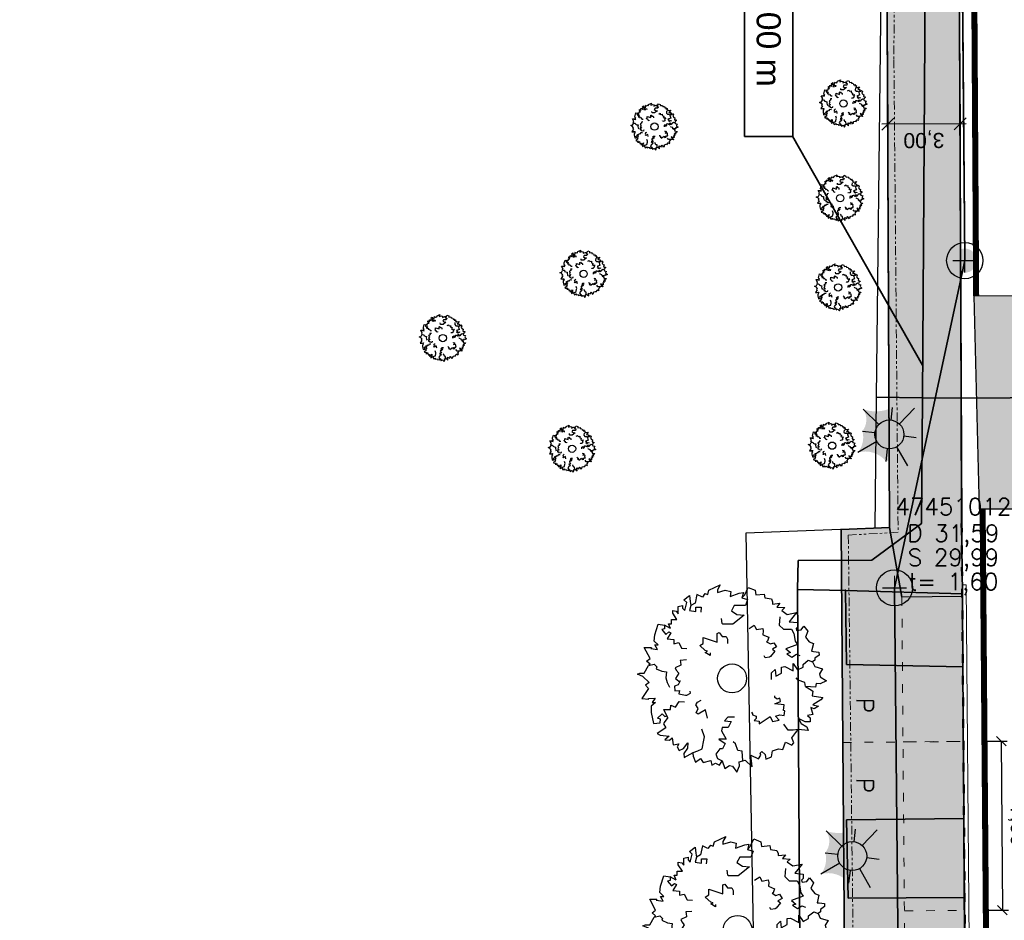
# Model space of a CAD drawing. Header units: metres. Extents: x 339653 to 341672, y 5744753 to 5747397.
# Tile 75 of 256: x 340454 to 340495, y 5745653 to 5745690. Entities that reach past the tile are written whole.
import ezdxf
from ezdxf.enums import TextEntityAlignment as Align

# ---------------------------------------------------------------- set-up
doc = ezdxf.new("R2010")
doc.units = ezdxf.units.M
doc.header["$LTSCALE"] = 0.03
doc.header["$PDMODE"] = 3
doc.header["$PDSIZE"] = 0.5
for name, pattern in [('ACAD_ISO03W100', [30, 12, -18]), ('ACAD_ISO12W100', [21, 12, -3, 0, -3, 0, -3]), ('STRICHLINIEX2', [38.1, 25.4, -12.7])]:
    doc.linetypes.add(name, pattern=pattern)
for name, color, linetype, lineweight in [('B-Baum', 83, 'Continuous', 25), ('B-Topografische_Linien', 83, 'ACAD_ISO03W100', 18), ('B-V-Kanal_RW', 131, 'STRICHLINIEX2', 18), ('B-V-Strom', 80, 'ACAD_ISO12W100', 18), ('Flurstücke_Grenzpunkte', 7, 'Continuous', 25), ('P-Bemaßung', 4, 'Continuous', 25), ('P-Beschriftung', 3, 'Continuous', 35), ('P-Bord_rund', 1, 'ACAD_ISO03W100', 50), ('P-Bord_tief', 3, 'Continuous', 35), ('P-Laterne', 2, 'Continuous', 25), ('P-Rinne', 6, 'Continuous', 18), ('P-TR_Material', 6, 'Continuous', 18), ('P-TR_Parkstand', 6, 'ACAD_ISO03W100', 18), ('Siedlung', 7, 'Continuous', 25), ('Verkehr', 7, 'Continuous', 25)]:
    doc.layers.add(name, color=color, linetype=linetype, lineweight=lineweight)
for name, color, linetype in [('BAEUME__AKTUELLER_DATENSTAND_', 7, 'Continuous'), ('HAUSNUMMER', 7, 'Continuous'), ('P-Markierung', 2, 'Continuous'), ('PF-Furteinfärbung', 10, 'Continuous'), ('PF-Gehweg', 41, 'Continuous'), ('PF-Parkstände-Ladezone-Busbucht-Inselkopf', 253, 'Continuous'), ('PUNKTORT___GRENZPUNKT_3020', 7, 'Continuous'), ('UMRINGE_FAHRBAHN', 7, 'Continuous'), ('UMRINGE_FLURSTUECKSABGRENZUNGEN', 7, 'Continuous'), ('UMRINGE_GEHWEG', 7, 'Continuous'), ('UMRINGE_GRUENSTREIFEN', 7, 'Continuous'), ('UMRINGE_PARKSTREIFEN', 7, 'Continuous'), ('UMRINGE_STRASSENTEILFLAECHEN__G', 7, 'Continuous')]:
    doc.layers.add(name, color=color, linetype=linetype)
doc.styles.add('DYN_DIM', font='arial.ttf')
doc.styles.add('HAUSNUMMER', font='simplex.shx')
doc.styles.add('SCHACHTINFO_TXT_BESCHRIFTUNG', font='simplex.shx')
doc.styles.add('SCHACHTINFO_TXT_KR_BESCHRIFTUNG', font='simplex.shx')
doc.styles.get("Standard").update_dxf_attribs({"font": 'arial.ttf'})
doc.styles.add('Text-Standard 66', font='arial.ttf')
doc.dimstyles.new('M250', dxfattribs={"dimtxt": 0.625, "dimasz": 0.4, "dimexe": 0.25, "dimexo": 0.1, "dimgap": 0.25, "dimtad": 1, "dimzin": 0, "dimtxsty": 'Standard', "dimblk": 'OBLIQUE', "dimcen": 0.05, "dimadec": 0, "dimazin": 0, "dimtfac": 1, "dimtofl": 0, "dimtmove": 1, "dimatfit": 2, "dimldrblk": 'OBLIQUE', "dimfxl": 0.625, "dimfxlon": 1, "dimtolj": 1, "dimtzin": 0, "dimarcsym": 0})
doc.dimstyles.new('M50_Bemaßung 66', dxfattribs={"dimscale": 0.2, "dimtxt": 0.625, "dimasz": 0.5, "dimexe": 0.25, "dimexo": 0.25, "dimgap": 0.25, "dimtad": 1, "dimzin": 0, "dimtxsty": 'DYN_DIM', "dimblk": 'OBLIQUE', "dimcen": -1, "dimdle": 0.25, "dimclrt": 256, "dimaunit": 2, "dimazin": 0, "dimtfac": 0.75, "dimtmove": 1, "dimatfit": 2, "dimfxl": 1, "dimtvp": 1.5, "dimtolj": 1, "dimtzin": 0, "dimarcsym": 0})

# ---------------------------------------------------------------- blocks, each defined once
blk = doc.blocks.new('2C00108')
at = {"layer": 'B-Baum'}
for p, q in [((1.194, 3.495), (1.109, 3.447)), ((2.223, 3.668), (2.162, 3.605)), ((0.685, 2.973), (0.565, 3.039)), ((3.675, 2.318), (3.626, 2.281)), ((0.263, 2.233), (0.229, 2.208)), ((0.63, 1.133), (0.611, 1.164)), ((3.282, 0.821), (3.327, 0.882)), ((1.153, 0.361), (1.153, 0.408)), ((1.735, 0.202), (1.756, 0.237)), ((2.181, 0.231), (2.233, 0.246))]:
    blk.add_line(p, q, dxfattribs=at)
for points in [[(1.396, 3.695), (1.346, 3.624), (1.233, 3.679), (1.194, 3.495)], [(1.396, 3.695), (1.456, 3.674), (1.482, 3.768), (1.718, 3.874), (1.657, 3.774), (1.657, 3.718), (1.819, 3.768), (1.933, 3.736), (1.92, 3.637), (2.108, 3.705), (2.196, 3.718), (2.162, 3.605), (2.283, 3.574), (2.236, 3.449), (2.007, 3.449), (1.947, 3.337), (2.061, 3.262), (2.209, 3.249), (1.974, 3.062), (1.772, 3.062), (1.758, 3.074), (1.745, 3.181)], [(2.223, 3.668), (2.297, 3.824), (2.438, 3.768), (2.452, 3.668), (2.627, 3.687), (2.64, 3.605), (2.775, 3.587), (2.802, 3.524), (2.802, 3.48), (2.95, 3.499), (2.889, 3.418), (3.051, 3.405), (2.99, 3.349), (3.103, 3.265)], [(0.685, 2.973), (0.644, 3.073), (0.705, 3.073), (0.705, 3.16), (0.819, 3.16), (0.732, 3.291), (0.732, 3.347), (0.806, 3.329), (0.846, 3.279), (0.846, 3.429), (0.934, 3.447), (0.934, 3.391), (0.981, 3.347), (1.021, 3.51), (0.961, 3.566), (1.082, 3.653), (1.095, 3.529), (1.109, 3.447), (1.082, 3.347), (1.21, 3.322), (1.21, 3.416), (1.324, 3.416), (1.311, 3.31)], [(3.103, 3.265), (3.299, 3.303), (3.143, 3.113), (3.321, 3.094), (3.321, 3.008), (3.287, 2.974), (3.297, 2.931), (3.393, 2.946), (3.45, 3.018), (3.532, 2.917), (3.479, 2.797), (3.56, 2.696), (3.645, 2.663), (3.609, 2.505), (3.647, 2.5), (3.757, 2.485), (3.762, 2.423), (3.676, 2.361), (3.675, 2.318)], [(0.263, 2.233), (0.188, 2.296), (0.263, 2.352), (0.141, 2.577), (0.289, 2.577), (0.276, 2.558), (0.417, 2.539), (0.363, 2.633), (0.431, 2.633), (0.35, 2.714), (0.363, 2.845), (0.431, 3.064), (0.565, 3.039), (0.565, 2.964), (0.505, 2.952), (0.592, 2.852), (0.653, 2.902), (0.693, 2.883), (0.619, 2.758), (0.754, 2.746), (0.754, 2.658), (0.855, 2.683), (0.915, 2.564), (1.026, 2.56)], [(2.952, 3.213), (2.939, 3.045), (3.027, 2.957), (3.192, 2.957), (3.239, 2.87), (3.271, 2.709), (3.318, 2.641), (3.075, 2.549), (3.168, 2.476), (3.094, 2.451), (3.2, 2.382), (3.293, 2.441), (3.365, 2.414)], [(1.505, 2.466), (1.505, 2.416), (1.404, 2.479), (1.451, 2.504), (1.404, 2.516), (1.29, 2.622), (1.364, 2.666), (1.364, 2.785), (1.653, 2.691), (1.653, 2.872), (1.693, 2.891), (1.754, 2.81), (1.842, 2.81), (1.868, 2.754), (1.868, 2.666)], [(2.312, 2.972), (2.42, 3.041), (2.434, 3.013), (2.465, 2.951), (2.596, 2.975), (2.607, 2.924), (2.601, 2.845), (2.724, 2.795), (2.698, 2.712), (2.674, 2.7), (2.755, 2.657), (2.827, 2.679), (2.884, 2.595), (2.796, 2.544), (2.848, 2.501), (2.759, 2.393), (2.735, 2.381), (2.646, 2.364), (2.626, 2.404)], [(1.015, 2.321), (0.887, 2.313), (0.892, 2.282), (0.903, 2.214), (0.783, 2.156), (0.805, 2.109), (0.856, 2.048), (0.786, 1.935), (0.856, 1.883), (0.883, 1.888), (0.842, 1.805), (0.771, 1.78), (0.774, 1.68), (0.875, 1.69), (0.859, 1.624), (0.994, 1.59), (1.021, 1.594), (1.103, 1.633), (1.096, 1.676)], [(2.778, 1.919), (2.778, 2.056), (2.852, 2.125), (2.866, 1.987), (2.987, 2.05), (2.987, 2.175), (3.054, 2.187), (3.229, 2.094), (3.229, 2.25), (3.317, 2.118), (3.431, 2.175), (3.431, 2.231), (3.539, 2.318), (3.626, 2.281), (3.673, 2.187), (3.835, 2.137), (3.774, 2.037), (3.788, 1.975), (3.916, 1.887), (3.788, 1.831), (3.7, 1.837), (3.687, 1.762), (3.485, 1.769), (3.471, 1.856), (3.33, 1.906), (3.29, 1.95)], [(0.244, 1.852), (0.114, 1.977), (0, 2.027), (0.054, 2.046), (0.141, 2.046), (0.229, 2.208), (0.35, 2.233), (0.404, 2.177), (0.39, 2.14), (0.505, 2.09), (0.606, 2.077), (0.592, 1.952), (0.619, 1.852), (0.666, 1.759)], [(0.244, 1.852), (0.165, 1.797), (0.233, 1.734), (0.091, 1.522), (0.239, 1.507), (0.227, 1.527), (0.369, 1.533), (0.307, 1.444), (0.374, 1.438), (0.286, 1.365), (0.287, 1.233), (0.333, 1.009), (0.469, 1.021), (0.476, 1.096), (0.417, 1.114), (0.514, 1.205), (0.569, 1.15), (0.611, 1.164), (0.55, 1.296), (0.685, 1.295), (0.693, 1.383), (0.791, 1.348), (0.863, 1.46), (0.978, 1.454)], [(3.485, 1.769), (3.609, 1.694), (3.636, 1.675), (3.623, 1.582), (3.838, 1.544), (3.798, 1.494), (3.636, 1.394), (3.751, 1.363), (3.663, 1.313), (3.596, 1.338), (3.636, 1.195), (3.522, 1.17), (3.576, 1.126), (3.576, 1.038), (3.475, 1.038), (3.34, 1.107), (3.394, 1.007), (3.509, 0.938), (3.535, 0.864), (3.327, 0.882), (3.226, 0.87), (3.125, 0.87), (3.035, 0.995)], [(1.452, 1.119), (1.411, 1.292), (1.256, 1.199), (1.219, 1.224), (1.258, 1.318), (1.213, 1.393), (1.247, 1.445), (1.322, 1.49)], [(2.366, 1.238), (2.385, 1.207), (2.385, 1.188), (2.459, 1.157), (2.459, 1.107), (2.419, 1.069), (2.52, 1.057), (2.52, 1.001), (2.748, 1.15), (2.796, 1.05), (2.937, 1.075), (2.863, 1.157), (2.95, 1.188), (3.038, 1.175), (3.051, 1.269), (3.024, 1.275), (3.038, 1.394), (2.849, 1.413), (2.964, 1.463), (2.95, 1.531), (2.897, 1.513), (2.849, 1.544), (2.849, 1.581)], [(0.63, 1.133), (0.558, 1.028), (0.541, 0.999), (0.592, 0.92), (0.412, 0.796), (0.47, 0.767), (0.658, 0.744), (0.567, 0.668), (0.668, 0.659), (0.718, 0.71), (0.742, 0.562), (0.856, 0.587), (0.825, 0.525), (0.862, 0.446), (0.953, 0.488), (1.047, 0.606), (1.04, 0.493), (0.965, 0.383), (0.971, 0.304), (1.153, 0.408), (1.25, 0.438), (1.342, 0.48), (1.377, 0.662), (1.391, 0.729), (1.333, 0.888)], [(2.009, 1.137), (1.872, 1.135), (1.805, 1.059), (1.942, 1.048), (1.882, 0.926), (1.757, 0.924), (1.745, 0.856), (1.842, 0.683), (1.686, 0.68), (1.819, 0.595), (1.764, 0.48), (1.708, 0.479), (1.622, 0.37), (1.661, 0.283), (1.756, 0.237), (1.808, 0.077), (1.907, 0.139), (1.97, 0.126), (2.06, 0), (2.114, 0.129), (2.106, 0.216), (2.181, 0.231), (2.171, 0.433), (2.083, 0.445), (2.031, 0.585), (1.987, 0.625)], [(2.233, 0.246), (2.379, 0.11), (2.348, 0.353), (2.508, 0.275), (2.554, 0.348), (2.544, 0.394), (2.575, 0.425), (2.648, 0.362), (2.659, 0.271), (2.781, 0.313), (2.8, 0.442), (2.923, 0.485), (3.013, 0.467), (3.066, 0.621), (3.101, 0.604), (3.202, 0.558), (3.239, 0.608), (3.199, 0.707), (3.282, 0.821)], [(1.153, 0.361), (1.153, 0.327), (1.207, 0.206), (1.31, 0.283), (1.36, 0.201), (1.518, 0.239), (1.545, 0.146), (1.616, 0.185), (1.698, 0.141), (1.735, 0.202)]]:
    blk.add_lwpolyline(points, dxfattribs=at)
blk.add_circle((1.961, 1.94), 0.3, dxfattribs=at)
blk = doc.blocks.new('CIRCLE')
at = {"layer": 'B-Baum'}
blk.add_blockref('2C00108', (-1.978, -1.95), dxfattribs=at)
blk = doc.blocks.new('3640')
h = blk.add_hatch(color=254)
edge = h.paths.add_edge_path(flags=0)
edge.add_arc((0, 0), 1, 0, 360)
at = {"color": 8, "const_width": 0.1}
for points in [[(0, -1), (0, 1)], [(1, 0), (-1, 0)]]:
    blk.add_lwpolyline(points, dxfattribs=at)
blk = doc.blocks.new('Grenzpunkt mit Abmarkung (Marke)')
at = {"lineweight": -2}
blk.add_circle((0, 0), 0.499, dxfattribs=at)
blk = doc.blocks.new('A$C28f2a770')
at = {"layer": 'P-Laterne', "lineweight": -2}
blk.add_hatch(color=40, dxfattribs=at).paths.add_polyline_path([(2.233, -0.273, 0.299675), (1.496, -2.601, 0.304603), (-0.273, -2.233, 0.299675), (-2.601, -1.496, 0.237308), (-2.233, 0.273, 0.326623), (-2.164, 2.078, 0.197598), (0.273, 2.233, 0.27984), (2.078, 2.164, 0.222453)], flags=0)
at = {"layer": 'P-Laterne', "color": 7, "lineweight": 25}
for p, q in [((-0.866, 0.831), (-2.164, 2.078)), ((0.146, 1.191), (0.273, 2.233)), ((2.078, 2.164), (0.831, 0.866)), ((-2.233, 0.273), (-1.191, 0.146)), ((-1.04, -0.598), (-2.601, -1.496)), ((2.233, -0.273), (1.191, -0.146)), ((-0.273, -2.233), (-0.146, -1.191)), ((0.598, -1.04), (1.496, -2.601))]:
    blk.add_line(p, q, dxfattribs=at)
blk.add_circle((0, 0), 1.2, dxfattribs=at)
blk = doc.blocks.new('_Oblique')
at = {"color": 0, "lineweight": -2}
blk.add_line((-0.5, -0.5), (0.5, 0.5), dxfattribs=at)
blk = doc.blocks.new('*D108')
at = {"layer": 'Defpoints', "color": 0, "transparency": 16777216}
for p in [(340491.741, 5745660.089), (340491.789, 5745653.092), (340494.601, 5745653.111)]:
    blk.add_point(p, dxfattribs=at)
at = {"layer": 'P-Bemaßung', "color": 0, "lineweight": -2, "transparency": 16777216}
for p, q in [((340493.928, 5745660.104), (340494.803, 5745660.11)), ((340494.553, 5745660.108), (340494.601, 5745653.111)), ((340493.976, 5745653.106), (340494.851, 5745653.112))]:
    blk.add_line(p, q, dxfattribs=at)
at = {"layer": 'P-Bemaßung', "color": 0, "lineweight": -2, "transparency": 16777216, "xscale": 0.4, "yscale": 0.4, "zscale": 0.4}
for p, rotation in [((340494.553, 5745660.108), 90.3904027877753), ((340494.601, 5745653.111), 270.3904027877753)]:
    blk.add_blockref('_Oblique', p, dxfattribs=dict(at, rotation=rotation))
at = {"layer": 'P-Bemaßung', "color": 0, "transparency": 16777216, "insert": (340495.202, 5745656.614), "char_height": 0.625, "attachment_point": 5, "rotation": 270.3904}
blk.add_mtext('\\A1;7,00', dxfattribs=at)
blk = doc.blocks.new('*D168')
at = {"layer": 'Defpoints', "color": 0, "transparency": 16777216}
for p in [(340489.838, 5745687.805), (340492.836, 5745687.819), (340489.849, 5745685.655)]:
    blk.add_point(p, dxfattribs=at)
at = {"layer": 'P-Bemaßung', "color": 0, "lineweight": -2, "transparency": 16777216}
for p, q in [((340489.84, 5745687.555), (340489.85, 5745685.405)), ((340492.837, 5745687.569), (340492.847, 5745685.419)), ((340493.096, 5745685.67), (340489.599, 5745685.654))]:
    blk.add_line(p, q, dxfattribs=at)
at = {"layer": 'P-Bemaßung', "color": 0, "lineweight": -2, "transparency": 16777216, "xscale": 0.5, "yscale": 0.5, "zscale": 0.5}
for p, rotation in [((340489.849, 5745685.655), 180.2724189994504), ((340492.846, 5745685.669), 0.2724189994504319)]:
    blk.add_blockref('_Oblique', p, dxfattribs=dict(at, rotation=rotation))
at = {"layer": 'P-Bemaßung', "transparency": 16777216, "insert": (340491.35, 5745685.036), "char_height": 0.625, "attachment_point": 5, "rotation": 180.2724, "style": 'DYN_DIM'}
blk.add_mtext('\\A1;3,00', dxfattribs=at)

msp = doc.modelspace()

# ---------------------------------------------------------------- hatches: boundary and pattern name
at = {"layer": 'PF-Furteinfärbung'}
h = msp.add_hatch(color=256, dxfattribs=at)
h.dxf.hatch_style = 1
h.paths.add_polyline_path([(340493.429, 5745678.547), (340498.448, 5745678.57), (340498.511, 5745669.735), (340493.655, 5745669.713)])
at = {"layer": 'PF-Gehweg'}
h = msp.add_hatch(color=256, dxfattribs=at)
h.dxf.hatch_style = 1
h.paths.add_polyline_path([(340492.756, 5745705.101), (340492.936, 5745666.101), (340490.436, 5745666.076), (340489.928, 5745668.959), (340489.756, 5745705.072)])
h = msp.add_hatch(color=256, dxfattribs=at)
h.dxf.hatch_style = 1
h.paths.add_polyline_path([(340490.69, 5745609.163), (340493.69, 5745609.163), (340493.316, 5745617.961), (340493.317, 5745617.961), (340493.316, 5745618.105), (340490.816, 5745618.08), (340490.436, 5745666.076), (340489.928, 5745668.959), (340487.914, 5745668.88), (340488.317, 5745617.898), (340486.429, 5745617.874), (340486.194, 5745609.172), (340488.19, 5745609.14)])
at = {"layer": 'PF-Parkstände-Ladezone-Busbucht-Inselkopf'}
h = msp.add_hatch(color=256, dxfattribs=at)
h.dxf.hatch_style = 1
h.paths.add_polyline_path([(340492.983, 5745660.101), (340492.936, 5745666.101), (340490.436, 5745666.076), (340490.483, 5745660.076)])
h.paths.add_polyline_path([(340493.039, 5745653.104), (340492.983, 5745660.101), (340490.483, 5745660.076), (340490.539, 5745653.079)])
h.paths.add_polyline_path([(340493.094, 5745646.105), (340493.039, 5745653.104), (340490.539, 5745653.079), (340490.594, 5745646.079)])
h.paths.add_polyline_path([(340493.149, 5745639.105), (340493.094, 5745646.105), (340490.594, 5745646.079), (340490.65, 5745639.079)])
h.paths.add_polyline_path([(340493.205, 5745632.105), (340493.149, 5745639.105), (340490.65, 5745639.079), (340490.705, 5745632.079)])
h.paths.add_polyline_path([(340493.26, 5745625.105), (340493.205, 5745632.105), (340490.705, 5745632.079), (340490.76, 5745625.08)])
h.paths.add_polyline_path([(340493.316, 5745618.105), (340493.26, 5745625.105), (340490.76, 5745625.08), (340490.816, 5745618.08)])

# ---------------------------------------------------------------- linework, layer by layer
at = {"layer": 'B-Topografische_Linien'}
for p, q in [((340487.988, 5745660.056), (340492.98, 5745660.095)), ((340493.005, 5745656.902), (340488.013, 5745656.85))]:
    msp.add_line(p, q, dxfattribs=at)
at = {"layer": 'B-V-Strom'}
msp.add_lwpolyline([(340486.768, 5745884.091), (340486.631, 5745884.217), (340486.768, 5745884.091), (340487.331, 5745880.878), (340487.982, 5745874.557), (340488.524, 5745868.914), (340488.999, 5745862.777), (340489.554, 5745850.601), (340489.946, 5745831.606), (340489.946, 5745820.322), (340490.216, 5745783.413), (340490.227, 5745757.79), (340490.233, 5745741.18), (340490.283, 5745731.915), (340490.106, 5745688.337), (340490.28, 5745668.756), (340488.217, 5745668.641), (340488.573, 5745638.522), (340488.74, 5745613.853), (340488.218, 5745608.901), (340488.807, 5745579.159), (340488.956, 5745527.008), (340489.709, 5745472.45), (340490.043, 5745436.166)], dxfattribs=at)
at = {"layer": 'Flurstücke_Grenzpunkte', "color": 83}
msp.add_lwpolyline([(340335.922, 5745620.167), (340323.79, 5745620.369), (340281.667, 5745642.288), (340281.195, 5745686.697), (340304.739, 5745711.901), (340374.445, 5745790.114), (340461.052, 5745788.864), (340488.636, 5745788.466), (340492.133, 5745788.36), (340492.82, 5745706.151), (340493.039, 5745680.005), (340490.132, 5745666.455), (340490.619, 5745617.592)], close=True, dxfattribs=at)
msp.add_lwpolyline([(340489.369, 5745521.875), (340489.099, 5745571.009), (340489.088, 5745573.015), (340488.78, 5745609.13), (340488.759, 5745611.63), (340488.74, 5745613.851), (340490.639, 5745615.533), (340490.619, 5745617.592), (340490.132, 5745666.455), (340493.039, 5745680.005), (340492.82, 5745706.151), (340492.133, 5745788.36)], dxfattribs=at)
at = {"layer": 'P-Beschriftung'}
msp.add_line((340485.91, 5745685.161), (340491.294, 5745675.673), dxfattribs=at)
at = {"layer": 'P-Bord_rund'}
msp.add_lwpolyline([(340492.912, 5745669.117), (340493.317, 5745617.944)], dxfattribs=at)
at = {"layer": 'P-Bord_tief'}
for points in [[(340489.755, 5745705.372), (340489.928, 5745668.959)], [(340487.914, 5745668.88), (340489.928, 5745668.959)], [(340487.914, 5745668.88), (340488.317, 5745617.898)]]:
    msp.add_lwpolyline(points, dxfattribs=at)
at = {"layer": 'P-Markierung', "color": 10, "const_width": 0.25}
for points in [[(340493.513, 5745678.547), (340493.429, 5745692.194), (340493.349, 5745712.268), (340493.28, 5745726.059), (340493.255, 5745735.373), (340493.223, 5745743.613)], [(340493.782, 5745669.714), (340494.192, 5745617.951)]]:
    msp.add_lwpolyline(points, dxfattribs=at)
at = {"layer": 'P-Rinne'}
for p, q in [((340492.937, 5745666.576), (340493.286, 5745624.92)), ((340493.097, 5745666.577), (340492.939, 5745666.577)), ((340493.097, 5745666.577), (340493.446, 5745624.922))]:
    msp.add_line(p, q, dxfattribs=at)
at = {"layer": 'P-TR_Material'}
for p, q in [((340498.448, 5745678.57), (340493.429, 5745678.547)), ((340498.511, 5745669.735), (340493.655, 5745669.713)), ((340488.104, 5745666.352), (340488.102, 5745666.385))]:
    msp.add_line(p, q, dxfattribs=at)
msp.add_lwpolyline([(340490.96, 5745705.093), (340492.756, 5745705.101), (340492.927, 5745667.66), (340492.937, 5745666.576)], dxfattribs=at)
at = {"layer": 'P-TR_Parkstand'}
for p, q in [((340490.437, 5745666.076), (340492.936, 5745666.101)), ((340490.484, 5745660.076), (340492.998, 5745660.102)), ((340490.539, 5745653.079), (340493.039, 5745653.104))]:
    msp.add_line(p, q, dxfattribs=at)
for points in [[(340483.992, 5745667.448), (340483.992, 5745667.448)], [(340490.436, 5745666.076), (340490.816, 5745618.08)]]:
    msp.add_lwpolyline(points, dxfattribs=at)
at = {"layer": 'PF-Furteinfärbung'}
msp.add_lwpolyline([(340493.429, 5745678.547), (340498.448, 5745678.57), (340498.511, 5745669.735), (340493.655, 5745669.713)], close=True, dxfattribs=at)
at = {"layer": 'PF-Gehweg'}
msp.add_line((340489.928, 5745668.959), (340490.436, 5745666.076), dxfattribs=at)
msp.add_lwpolyline([(340492.756, 5745705.101), (340492.936, 5745666.101), (340490.436, 5745666.076), (340489.928, 5745668.959), (340489.756, 5745705.072)], close=True, dxfattribs=at)
at = {"layer": 'Siedlung', "color": 83}
msp.add_lwpolyline([(340374.445, 5745790.114), (340461.052, 5745788.864), (340460.957, 5745771.378), (340483.34, 5745766.633), (340479.33, 5745752.419), (340475.296, 5745739.444), (340472.178, 5745728.197), (340469.025, 5745717.656), (340469.494, 5745717.516), (340468.017, 5745712.582), (340467.528, 5745712.728), (340464.86, 5745703.808), (340467.742, 5745702.947), (340466.782, 5745699.737), (340474.578, 5745697.406), (340482.689, 5745694.981), (340486.653, 5745705.056), (340489.253, 5745705.982), (340492.82, 5745706.151), (340493.039, 5745680.005), (340490.132, 5745666.455), (340490.619, 5745617.592), (340335.922, 5745620.167)], dxfattribs=at)
at = {"layer": 'UMRINGE_FAHRBAHN', "color": 83}
for points in [[(340492.503, 5745759.921, 0), (340492.541, 5745748.824, 0), (340492.783, 5745748.394, 0), (340493.644, 5745747.668, 0), (340493.733, 5745747.414, 0), (340493.75, 5745744.421, 0), (340493.63, 5745744.175, 0), (340492.759, 5745743.45, 0), (340492.569, 5745742.968, 0), (340492.579, 5745739.835, 0), (340492.755, 5745705.386, 0), (340492.89, 5745674.317, 0), (340498.978, 5745674.346, 0), (340498.948, 5745678.574, 0), (340498.693, 5745743.076, 0), (340498.482, 5745743.415, 0), (340497.631, 5745744.13, 0), (340497.521, 5745744.375, 0), (340497.514, 5745747.368, 0), (340497.615, 5745747.624, 0), (340498.49, 5745748.449, 0), (340498.658, 5745748.642, 0), (340498.644, 5745759.943, 0), (340492.503, 5745759.921, 0)], [(340492.503, 5745759.921, 0), (340492.541, 5745748.824, 0), (340492.783, 5745748.394, 0), (340493.644, 5745747.668, 0), (340493.733, 5745747.414, 0), (340493.75, 5745744.421, 0), (340493.63, 5745744.175, 0), (340492.759, 5745743.45, 0), (340492.569, 5745742.968, 0), (340492.579, 5745739.835, 0), (340492.755, 5745705.386, 0), (340492.89, 5745674.317, 0), (340498.978, 5745674.346, 0), (340498.948, 5745678.574, 0), (340498.693, 5745743.076, 0), (340498.482, 5745743.415, 0), (340497.631, 5745744.13, 0), (340497.521, 5745744.375, 0), (340497.514, 5745747.368, 0), (340497.615, 5745747.624, 0)], [(340499.728, 5745582.364, 0), (340499.193, 5745645.927, 0), (340499.098, 5745656.391, 0), (340499.008, 5745670.117, 0), (340498.978, 5745674.346, 0), (340492.89, 5745674.317, 0), (340492.912, 5745669.117, 0), (340492.941, 5745666.203, 0), (340492.956, 5745663.19, 0), (340493.005, 5745656.902, 0), (340493.019, 5745653.638, 0), (340493.084, 5745648.45, 0), (340493.107, 5745645.166, 0), (340493.135, 5745639.82, 0), (340493.159, 5745636.305, 0), (340493.202, 5745630.348, 0), (340493.22, 5745627.414, 0), (340493.317, 5745617.961, 0), (340493.352, 5745609.912, 0)], [(340499.728, 5745582.364, 0), (340499.193, 5745645.927, 0), (340499.098, 5745656.391, 0), (340499.008, 5745670.117, 0), (340498.978, 5745674.346, 0), (340492.89, 5745674.317, 0), (340492.912, 5745669.117, 0), (340492.941, 5745666.203, 0), (340492.956, 5745663.19, 0), (340493.005, 5745656.902, 0), (340493.019, 5745653.638, 0), (340493.084, 5745648.45, 0), (340493.107, 5745645.166, 0), (340493.135, 5745639.82, 0), (340493.159, 5745636.305, 0), (340493.202, 5745630.348, 0), (340493.22, 5745627.414, 0), (340493.317, 5745617.961, 0), (340493.352, 5745609.912, 0)]]:
    msp.add_polyline3d(points, dxfattribs=at)
at = {"layer": 'UMRINGE_FLURSTUECKSABGRENZUNGEN', "color": 83}
for points in [[(340452.84, 5745610.816, 0), (340461.929, 5745611.064, 0), (340472.017, 5745610.531, 0), (340483.745, 5745610.329, 0), (340486.291, 5745608.392, 0), (340488.755, 5745611.631, 0), (340488.74, 5745613.853, 0), (340490.636, 5745615.529, 0), (340490.615, 5745617.59, 0), (340490.132, 5745666.455, 0), (340493.039, 5745680.005, 0), (340492.828, 5745705.25, 0), (340492.133, 5745788.36, 0), (340488.636, 5745788.466, 0), (340461.052, 5745788.864, 0), (340374.445, 5745790.114, 0)], [(340452.84, 5745610.816, 0), (340461.929, 5745611.064, 0), (340472.017, 5745610.531, 0), (340483.745, 5745610.329, 0), (340486.291, 5745608.392, 0), (340488.755, 5745611.631, 0), (340488.74, 5745613.853, 0), (340490.636, 5745615.529, 0), (340490.615, 5745617.59, 0), (340490.132, 5745666.455, 0), (340493.039, 5745680.005, 0), (340492.133, 5745788.36, 0), (340488.636, 5745788.466, 0), (340461.052, 5745788.864, 0), (340374.445, 5745790.114, 0)], [(340452.84, 5745610.816, 0), (340461.929, 5745611.064, 0), (340472.017, 5745610.531, 0), (340483.745, 5745610.329, 0), (340486.291, 5745608.392, 0), (340488.755, 5745611.631, 0), (340488.74, 5745613.853, 0), (340490.636, 5745615.529, 0), (340490.615, 5745617.59, 0), (340490.132, 5745666.455, 0), (340493.039, 5745680.005, 0), (340492.133, 5745788.36, 0), (340488.636, 5745788.466, 0), (340461.052, 5745788.864, 0), (340374.445, 5745790.114, 0)], [(340492.133, 5745788.36, 0), (340492.828, 5745705.25, 0), (340493.039, 5745680.005, 0), (340490.132, 5745666.455, 0), (340490.615, 5745617.59, 0), (340490.636, 5745615.529, 0), (340488.74, 5745613.853, 0), (340488.755, 5745611.631, 0)], [(340492.133, 5745788.36, 0), (340493.039, 5745680.005, 0), (340490.132, 5745666.455, 0), (340490.615, 5745617.59, 0), (340490.636, 5745615.529, 0), (340488.74, 5745613.853, 0), (340488.755, 5745611.631, 0), (340488.772, 5745609.132, 0), (340488.83, 5745600.514, 0), (340489.026, 5745571.165, 0), (340489.039, 5745569.162, 0), (340489.386, 5745515.913, 0)], [(340492.133, 5745788.36, 0), (340493.039, 5745680.005, 0), (340490.132, 5745666.455, 0), (340490.615, 5745617.59, 0), (340490.636, 5745615.529, 0), (340488.74, 5745613.853, 0), (340488.755, 5745611.631, 0), (340488.772, 5745609.132, 0), (340488.83, 5745600.514, 0), (340489.026, 5745571.165, 0), (340489.039, 5745569.162, 0), (340489.386, 5745515.913, 0)]]:
    msp.add_polyline3d(points, dxfattribs=at)
at = {"layer": 'UMRINGE_GEHWEG', "color": 83}
for points in [[(340492.89, 5745674.317, 0), (340492.755, 5745705.386, 0), (340490.073, 5745705.387, 0), (340491.135, 5745703.742, 0), (340491.465, 5745702.036, 0), (340491.285, 5745674.327, 0), (340492.89, 5745674.317, 0)], [(340492.89, 5745674.317, 0), (340491.285, 5745674.327, 0), (340491.251, 5745669.115, 0), (340489.187, 5745667.609, 0), (340486.134, 5745667.594, 0), (340486.114, 5745666.394, 0), (340488.104, 5745666.352, 0), (340492.941, 5745666.203, 0), (340492.912, 5745669.117, 0), (340492.89, 5745674.317, 0)]]:
    msp.add_polyline3d(points, dxfattribs=at)
at = {"layer": 'UMRINGE_GEHWEG', "color": 18}
for points in [[(340492.89, 5745674.317, 0), (340492.755, 5745705.386, 0), (340490.073, 5745705.387, 0), (340491.135, 5745703.742, 0), (340491.465, 5745702.036, 0), (340491.285, 5745674.327, 0), (340492.89, 5745674.317, 0)], [(340492.89, 5745674.317, 0), (340491.285, 5745674.327, 0), (340491.251, 5745669.115, 0), (340489.187, 5745667.609, 0), (340486.134, 5745667.594, 0), (340486.114, 5745666.394, 0), (340488.104, 5745666.352, 0), (340492.941, 5745666.203, 0), (340492.912, 5745669.117, 0), (340492.89, 5745674.317, 0)]]:
    msp.add_polyline3d(points, dxfattribs=at)
at = {"layer": 'UMRINGE_GRUENSTREIFEN', "color": 83}
for points in [[(340491.285, 5745674.327, 0), (340491.465, 5745702.036, 0), (340491.135, 5745703.742, 0), (340490.073, 5745705.387, 0), (340489.728, 5745705.506, 0), (340489.374, 5745674.348, 0), (340491.285, 5745674.327, 0)], [(340491.285, 5745674.327, 0), (340491.465, 5745702.036, 0), (340491.135, 5745703.742, 0), (340490.073, 5745705.387, 0), (340489.728, 5745705.506, 0), (340489.374, 5745674.348, 0), (340491.285, 5745674.327, 0)], [(340491.285, 5745674.327, 0), (340489.374, 5745674.348, 0), (340489.312, 5745668.935, 0), (340483.969, 5745668.724, 0), (340484.908, 5745617.877, 0), (340486.429, 5745617.874, 0), (340486.114, 5745666.394, 0), (340486.134, 5745667.594, 0), (340489.187, 5745667.609, 0), (340491.251, 5745669.115, 0), (340491.285, 5745674.327, 0)], [(340483.969, 5745668.724, 0), (340484.908, 5745617.877, 0), (340486.429, 5745617.874, 0), (340486.114, 5745666.394, 0), (340486.134, 5745667.594, 0), (340489.187, 5745667.609, 0), (340491.251, 5745669.115, 0), (340491.285, 5745674.327, 0)], [(340491.285, 5745674.327, 0), (340489.374, 5745674.348, 0), (340489.312, 5745668.935, 0), (340487.914, 5745668.88, 0)], [(340488.104, 5745666.352, 0), (340488.136, 5745663.278, 0), (340492.956, 5745663.19, 0), (340492.941, 5745666.203, 0), (340488.104, 5745666.352, 0)], [(340488.104, 5745666.352, 0), (340488.136, 5745663.278, 0), (340492.956, 5745663.19, 0), (340492.941, 5745666.203, 0), (340488.104, 5745666.352, 0)], [(340488.139, 5745656.852, 0), (340488.214, 5745653.605, 0), (340493.019, 5745653.638, 0), (340493.005, 5745656.902, 0), (340488.139, 5745656.852, 0)]]:
    msp.add_polyline3d(points, dxfattribs=at)
at = {"layer": 'UMRINGE_PARKSTREIFEN', "color": 83}
msp.add_polyline3d([(340492.956, 5745663.19, 0), (340488.136, 5745663.278, 0), (340488.104, 5745666.352, 0), (340486.114, 5745666.394, 0), (340486.429, 5745617.874, 0), (340493.317, 5745617.961, 0), (340493.22, 5745627.414, 0), (340488.396, 5745627.393, 0), (340488.396, 5745630.295, 0), (340493.202, 5745630.348, 0), (340493.159, 5745636.305, 0), (340488.335, 5745636.294, 0), (340488.321, 5745639.808, 0), (340493.135, 5745639.82, 0), (340493.107, 5745645.166, 0), (340488.273, 5745645.155, 0), (340488.218, 5745648.4, 0), (340493.084, 5745648.45, 0), (340493.019, 5745653.638, 0), (340488.214, 5745653.605, 0), (340488.139, 5745656.852, 0), (340493.005, 5745656.902, 0), (340492.956, 5745663.19, 0)], dxfattribs=at)
msp.add_polyline3d([(340492.956, 5745663.19, 0), (340488.136, 5745663.278, 0), (340488.104, 5745666.352, 0), (340486.114, 5745666.394, 0), (340486.429, 5745617.874, 0), (340493.317, 5745617.961, 0), (340493.22, 5745627.414, 0), (340488.396, 5745627.393, 0), (340488.396, 5745630.295, 0), (340493.202, 5745630.348, 0), (340493.159, 5745636.305, 0), (340488.335, 5745636.294, 0), (340488.321, 5745639.808, 0), (340493.135, 5745639.82, 0), (340493.107, 5745645.166, 0), (340488.273, 5745645.155, 0), (340488.218, 5745648.4, 0), (340493.084, 5745648.45, 0), (340493.019, 5745653.638, 0), (340488.214, 5745653.605, 0), (340488.139, 5745656.852, 0), (340493.005, 5745656.902, 0), (340492.956, 5745663.19, 0)], dxfattribs=at)
at = {"layer": 'UMRINGE_STRASSENTEILFLAECHEN__G', "color": 83}
for points in [[(340483.969, 5745668.724, 0), (340484.908, 5745617.877, 0), (340486.429, 5745617.874, 0), (340486.114, 5745666.394, 0), (340486.134, 5745667.594, 0), (340489.187, 5745667.609, 0), (340491.251, 5745669.115, 0), (340491.285, 5745674.327, 0)], [(340491.285, 5745674.327, 0), (340489.374, 5745674.348, 0), (340489.312, 5745668.935, 0), (340487.914, 5745668.88, 0)], [(340499.728, 5745582.364, 0), (340499.193, 5745645.927, 0), (340499.098, 5745656.391, 0), (340499.008, 5745670.117, 0), (340498.978, 5745674.346, 0), (340492.89, 5745674.317, 0), (340492.912, 5745669.117, 0), (340492.941, 5745666.203, 0), (340492.956, 5745663.19, 0), (340493.005, 5745656.902, 0), (340493.019, 5745653.638, 0), (340493.084, 5745648.45, 0), (340493.107, 5745645.166, 0), (340493.135, 5745639.82, 0), (340493.159, 5745636.305, 0), (340493.202, 5745630.348, 0), (340493.22, 5745627.414, 0), (340493.317, 5745617.961, 0), (340493.352, 5745609.912, 0)], [(340492.956, 5745663.19, 0), (340488.136, 5745663.278, 0), (340488.104, 5745666.352, 0), (340486.114, 5745666.394, 0), (340486.429, 5745617.874, 0), (340493.317, 5745617.961, 0), (340493.22, 5745627.414, 0), (340488.396, 5745627.393, 0), (340488.396, 5745630.295, 0), (340493.202, 5745630.348, 0), (340493.159, 5745636.305, 0), (340488.335, 5745636.294, 0), (340488.321, 5745639.808, 0), (340493.135, 5745639.82, 0), (340493.107, 5745645.166, 0), (340488.273, 5745645.155, 0), (340488.218, 5745648.4, 0), (340493.084, 5745648.45, 0), (340493.019, 5745653.638, 0), (340488.214, 5745653.605, 0), (340488.139, 5745656.852, 0), (340493.005, 5745656.902, 0), (340492.956, 5745663.19, 0)]]:
    msp.add_polyline3d(points, dxfattribs=at)
at = {"layer": 'Verkehr', "color": 83}
msp.add_lwpolyline([(340489.369, 5745521.875), (340489.099, 5745571.009), (340489.088, 5745573.015), (340488.78, 5745609.13), (340488.759, 5745611.63), (340488.74, 5745613.851), (340490.639, 5745615.533), (340490.619, 5745617.592), (340490.132, 5745666.455), (340493.039, 5745680.005), (340492.82, 5745706.151), (340492.133, 5745788.36)], dxfattribs=at)

# ---------------------------------------------------------------- block references
at = {"layer": 'BAEUME__AKTUELLER_DATENSTAND_'}
for p, xscale, yscale, zscale in [((340488.022, 5745686.518), 0.5027541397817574, 0.5027541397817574, 0.5027541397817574), ((340480.195, 5745685.559), 0.5027541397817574, 0.5027541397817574, 0.5027541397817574), ((340487.885, 5745682.595), 0.5027541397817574, 0.5027541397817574, 0.5027541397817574), ((340477.261, 5745679.466), 0.5027541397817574, 0.5027541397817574, 0.5027541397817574), ((340487.806, 5745678.903), 0.5027541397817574, 0.5027541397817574, 0.5027541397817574), ((340471.43, 5745676.805), 0.5027541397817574, 0.5027541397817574, 0.5027541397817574), ((340476.78, 5745672.223), 0.5027541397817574, 0.5027541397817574, 0.5027541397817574), ((340487.555, 5745672.35), 0.5027541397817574, 0.5027541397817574, 0.5027541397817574), ((340483.435, 5745662.728), 2, 2, 0.5027541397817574), ((340483.666, 5745652.312), 2, 2, 2)]:
    msp.add_blockref('CIRCLE', p, dxfattribs=dict(at, xscale=xscale, yscale=yscale, zscale=zscale))
at = {"layer": 'Flurstücke_Grenzpunkte', "color": 83, "xscale": 1.5, "yscale": 1.5, "zscale": 1.5}
for p in [(340493.039, 5745680.005), (340490.132, 5745666.455)]:
    msp.add_blockref('Grenzpunkt mit Abmarkung (Marke)', p, dxfattribs=at)
at = {"layer": 'P-Laterne', "xscale": 0.5, "yscale": 0.5, "zscale": 0.25}
for p in [(340489.917, 5745672.81), (340488.38, 5745655.352)]:
    msp.add_blockref('A$C28f2a770', p, dxfattribs=at)
at = {"layer": 'PUNKTORT___GRENZPUNKT_3020', "xscale": 0.5, "yscale": 0.5, "zscale": 0.5}
for p in [(340493.039, 5745680.005), (340490.132, 5745666.455)]:
    msp.add_blockref('3640', p, dxfattribs=at)

# ---------------------------------------------------------------- texts
at = {"layer": 'B-V-Kanal_RW', "color": 83, "char_height": 0.7, "attachment_point": 5}
for s, insert, style in [('47451012', (340492.57, 5745669.818), 'SCHACHTINFO_TXT_KR_BESCHRIFTUNG'), ('47451012', (340492.57, 5745669.818), 'SCHACHTINFO_TXT_BESCHRIFTUNG'), ('D 31,59', (340492.57, 5745668.61), 'SCHACHTINFO_TXT_KR_BESCHRIFTUNG'), ('D 31,59', (340492.57, 5745668.61), 'SCHACHTINFO_TXT_BESCHRIFTUNG'), ('S 29,99', (340492.57, 5745667.61), 'SCHACHTINFO_TXT_KR_BESCHRIFTUNG'), ('S 29,99', (340492.57, 5745667.61), 'SCHACHTINFO_TXT_BESCHRIFTUNG'), ('t= 1,60', (340492.57, 5745666.61), 'SCHACHTINFO_TXT_KR_BESCHRIFTUNG'), ('t= 1,60', (340492.57, 5745666.61), 'SCHACHTINFO_TXT_BESCHRIFTUNG')]:
    msp.add_mtext(s, dxfattribs=dict(at, insert=insert, style=style))
at = {"layer": 'HAUSNUMMER', "color": 83, "style": 'HAUSNUMMER'}
for p in [(340488.345, 5745661.595), (340488.345, 5745658.284)]:
    msp.add_text('P', height=0.7, rotation=269.5656, dxfattribs=at).set_placement(p, align=Align.BOTTOM_CENTER)

# ---------------------------------------------------------------- dimensions: what is measured, and where the dimension line sits
at = {"layer": 'P-Bemaßung'}
dim = msp.add_aligned_dim(p1=(340492.836, 5745687.819), p2=(340489.838, 5745687.805), distance=2.15, dimstyle='M50_Bemaßung 66', override={"dimscale": 1}, dxfattribs=at)
dim.commit()
dim.dimension.update_dxf_attribs({"geometry": '*D168', "text_midpoint": (340491.35, 5745685.036)})
dim = msp.add_aligned_dim(p1=(340491.741, 5745660.089), p2=(340491.789, 5745653.092), distance=2.812, dimstyle='M250', dxfattribs=at)
dim.commit()
dim.dimension.update_dxf_attribs({"geometry": '*D108', "text_midpoint": (340495.202, 5745656.614)})

# ---------------------------------------------------------------- next in the draw order: texts
at = {"layer": 'P-Beschriftung', "insert": (340485.42, 5745702.656), "char_height": 1, "attachment_point": 1, "rotation": 270, "style": 'Text-Standard 66', "bg_fill": 19, "box_fill_scale": 1.5, "bg_fill_color": 256, "bg_fill_transparency": 0}
msp.add_mtext_dynamic_manual_height_columns('Verbreiterung auf 3,00 m', width=17.01315, gutter_width=2.5, heights=[0], dxfattribs=at)

doc.saveas('drawing.dxf')
